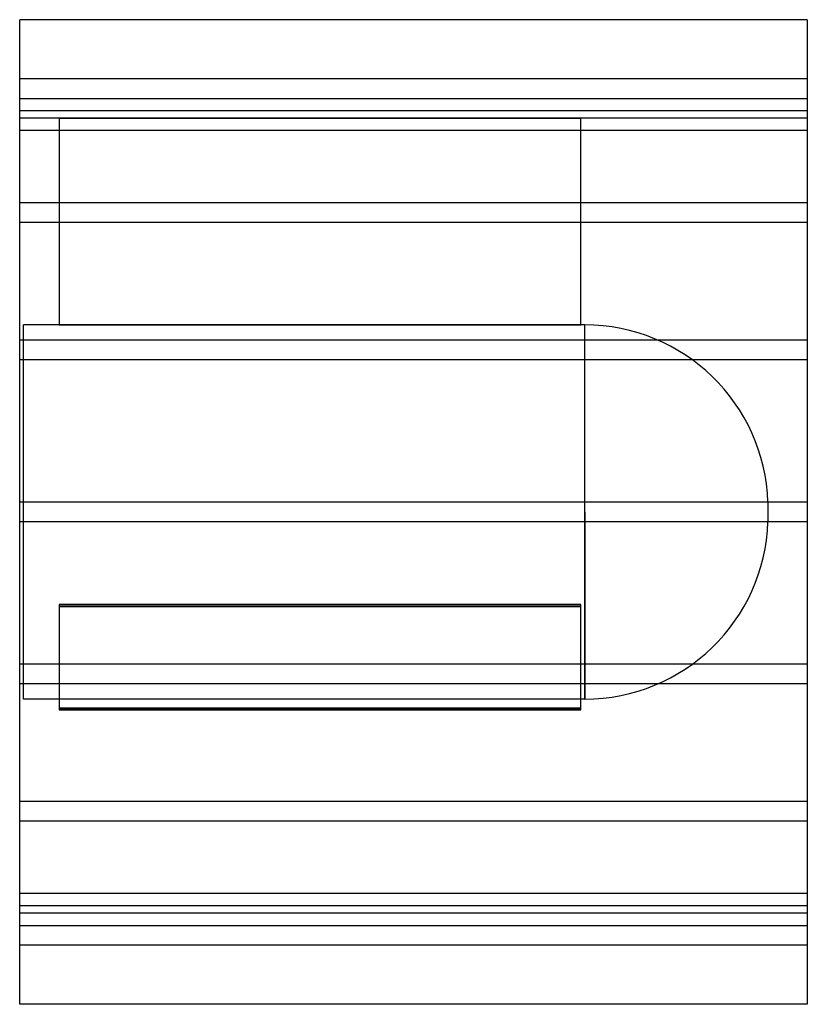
# Model space of a CAD drawing. Header units: millimetres. Extents: x -400 to 400, y -500 to 500.
import ezdxf

# ---------------------------------------------------------------- set-up
doc = ezdxf.new("R2010")
doc.units = ezdxf.units.MM
doc.layers.add('HIDDEN', color=7, linetype='Continuous')
doc.layers.add('THICK', color=7, linetype='Continuous')

msp = doc.modelspace()

# ---------------------------------------------------------------- linework, layer by layer
at = {"layer": 'HIDDEN'}
for p, q in [((400, 440), (-400, 440)), ((-400, 420), (400, 420)), ((400, 407.3), (-400, 407.3)), ((400, 407.3), (-400, 407.3)), ((-360, 400), (-400, 400)), ((-360, 400), (-360, 400)), ((170, 400), (170, 400)), ((400, 400), (170, 400)), ((-360, 400), (-360, 190)), ((-360, 400), (170, 400)), ((170, 400), (-360, 400)), ((170, 190), (170, 400)), ((400, 387.3), (-400, 387.3)), ((400, 387.3), (-400, 387.3)), ((400, 314.1), (-400, 314.1)), ((400, 314.1), (-400, 314.1)), ((400, 294.1), (-400, 294.1)), ((400, 294.1), (-400, 294.1)), ((-396, 0), (-396, 190)), ((-360, 190), (-396, 190)), ((173.9, 190), (170, 190)), ((173.9, 0), (173.9, 190)), ((170, 190), (-360, 190)), ((-360, 190), (170, 190)), ((400, 174.6), (-400, 174.6)), ((400, 174.6), (-400, 174.6)), ((400, 154.6), (-400, 154.6)), ((400, 154.6), (-400, 154.6)), ((400, 10), (-400, 10)), ((400, 10), (-400, 10)), ((173.9, 0), (173.9, -190)), ((360, 9.9), (360, 0)), ((400, -10), (-400, -10)), ((400, -10), (-400, -10)), ((-396, -190), (-396, 0)), ((173.9, -190), (173.9, 0)), ((360, 0), (360, -9.9)), ((-360, -94.1), (170, -94.1)), ((170, -94.1), (-360, -94.1)), ((-360, -94.1), (-360, -199.1)), ((170, -95.9), (-360, -95.9)), ((-360, -95.9), (170, -95.9)), ((170, -199.1), (170, -94.1)), ((400, -154.6), (-400, -154.6)), ((400, -154.6), (-400, -154.6)), ((400, -174.6), (-400, -174.6)), ((400, -174.6), (-400, -174.6)), ((173.9, -190), (-396, -190)), ((170, -199.1), (-360, -199.1)), ((-360, -199.1), (-360, -200.9)), ((-360, -199.1), (170, -199.1)), ((170, -200.9), (170, -199.1)), ((-360, -200.9), (170, -200.9)), ((170, -200.9), (-360, -200.9)), ((400, -294.1), (-400, -294.1)), ((400, -294.1), (-400, -294.1)), ((400, -314.1), (-400, -314.1)), ((400, -314.1), (-400, -314.1)), ((400, -387.3), (-400, -387.3)), ((400, -387.3), (-400, -387.3)), ((400, -400), (-400, -400)), ((400, -407.3), (-400, -407.3)), ((400, -407.3), (-400, -407.3)), ((-400, -420), (400, -420)), ((400, -440), (-400, -440))]:
    msp.add_line(p, q, dxfattribs=at)
for centre, start, end in [((173.9, 3.8), 1.8779, 90), ((173.9, -3.8), 270, 358.1221)]:
    msp.add_arc(centre, 186.2, start, end, dxfattribs=at)
at = {"layer": 'THICK'}
for p, q in [((-400, 0), (-400, 500)), ((400, 500), (-400, 500)), ((400, 500), (400, 0)), ((400, 0), (400, -500)), ((-400, -500), (-400, 0)), ((400, -500), (-400, -500))]:
    msp.add_line(p, q, dxfattribs=at)

doc.saveas('drawing.dxf')
